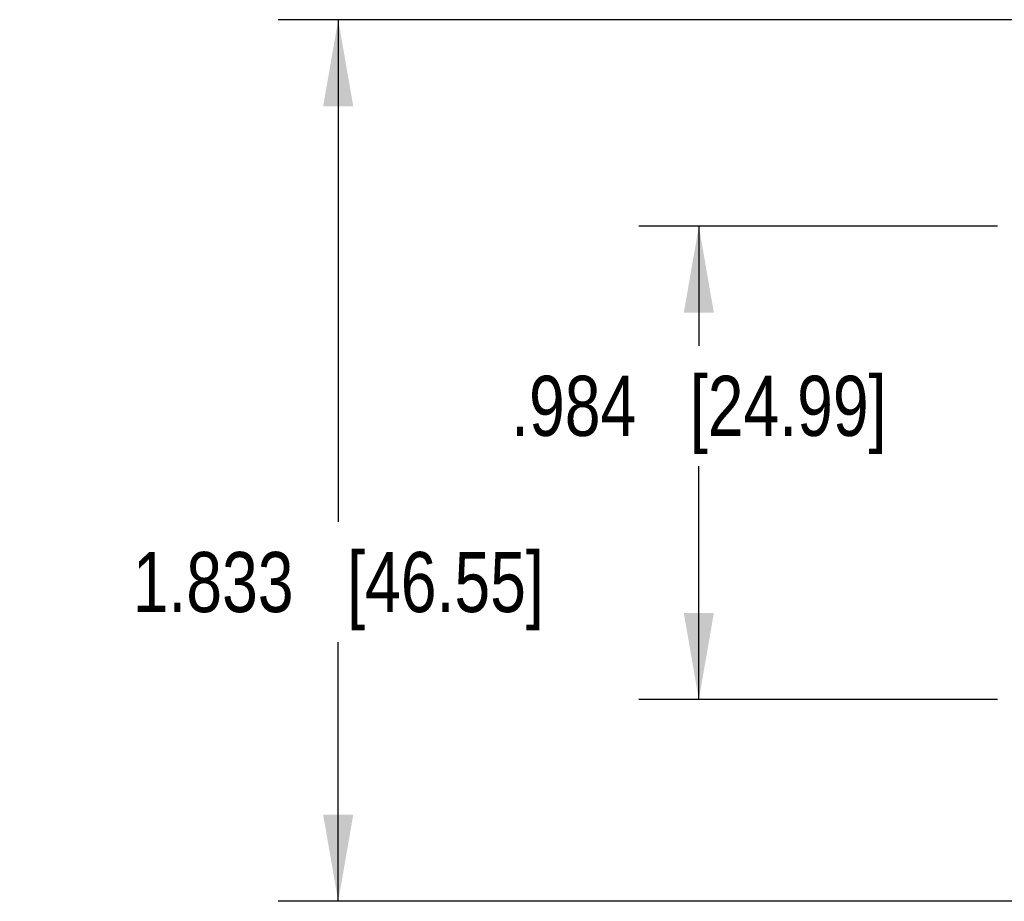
# Model space of a CAD drawing. Header units: inches. Extents: x 0 to 34, y 0 to 22.
# Tile 11 of 27: x 9 to 11, y 12.3 to 14.1. Entities that reach past the tile are written whole.
import ezdxf

# ---------------------------------------------------------------- set-up
doc = ezdxf.new("R2010")
doc.units = ezdxf.units.IN
doc.header["$LTSCALE"] = 1.87
doc.header["$MEASUREMENT"] = 0
doc.layers.get('0').update_dxf_attribs({"linetype": 'CONTINUOUS'})
doc.layers.add('DIMENSIONS', color=7, linetype='CONTINUOUS')
doc.styles.get("Standard").update_dxf_attribs({"font": 'txt', "width": 0.8})
doc.dimstyles.new('DIMSTYLE_1', dxfattribs={"dimtxt": 0.125, "dimasz": 0.18, "dimexe": 0.125, "dimexo": 0.0625, "dimgap": 0.0625, "dimtad": 0, "dimtih": 1, "dimtoh": 1, "dimdec": 3, "dimzin": 4, "dimdsep": 46, "dimtxsty": 'STANDARD', "dimblk": '_FILLED', "dimblk1": '_FILLED', "dimblk2": '_FILLED', "dimcen": 0.09, "dimadec": 0, "dimazin": 0, "dimtp": 0.01, "dimtm": 0.01, "dimtfac": 1, "dimtdec": 3, "dimtofl": 0, "dimtmove": 0, "dimatfit": 3, "dimldrblk": '_FILLED', "dimfxl": 1, "dimtolj": 1, "dimtzin": 4, "dimarcsym": 0})

# ---------------------------------------------------------------- blocks, each defined once
blk = doc.blocks.new('_FILLED')
at = {"color": 0, "linetype": 'BYBLOCK'}
blk.add_solid([(0, 0), (-1, 0.174), (-1, -0.174)], dxfattribs=at)
blk = doc.blocks.new('*D2')
at = {"layer": 'DIMENSIONS', "color": 2, "linetype": 'CONTINUOUS'}
for p, q in [((11.0137, 13.7099), (10.2677, 13.7099)), ((10.3927, 13.7099), (10.3927, 13.4615)), ((10.3927, 12.726), (10.3927, 13.2115)), ((11.0137, 12.726), (10.2677, 12.726))]:
    blk.add_line(p, q, dxfattribs=at)
at = {"layer": 'DIMENSIONS', "color": 2, "linetype": 'CONTINUOUS', "xscale": 0.18, "yscale": 0.18, "zscale": 0.18}
for p, rotation in [((10.3927, 13.7099), 90), ((10.3927, 12.726), 270)]:
    blk.add_blockref('_FILLED', p, dxfattribs=dict(at, rotation=rotation))
at = {"layer": 'DIMENSIONS', "color": 2, "linetype": 'CONTINUOUS', "insert": (10.3927, 13.399), "char_height": 0.125, "width": 1.225, "attachment_point": 2, "line_spacing_factor": 0.9}
blk.add_mtext('.984{\\Ftxt.shx;\\W1.000000;\\H0.125000; }[24.99]', dxfattribs=at)
blk = doc.blocks.new('*D3')
at = {"layer": 'DIMENSIONS', "color": 2, "linetype": 'CONTINUOUS'}
for p, q in [((11.3361, 14.1392), (9.5177, 14.1392)), ((9.6427, 14.1392), (9.6427, 13.0953)), ((9.6427, 12.3067), (9.6427, 12.8453)), ((11.3457, 12.3067), (9.5177, 12.3067))]:
    blk.add_line(p, q, dxfattribs=at)
at = {"layer": 'DIMENSIONS', "color": 2, "linetype": 'CONTINUOUS', "xscale": 0.18, "yscale": 0.18, "zscale": 0.18}
for p, rotation in [((9.6427, 14.1392), 90), ((9.6427, 12.3067), 270)]:
    blk.add_blockref('_FILLED', p, dxfattribs=dict(at, rotation=rotation))
at = {"layer": 'DIMENSIONS', "color": 2, "linetype": 'CONTINUOUS', "insert": (9.6427, 13.0328), "char_height": 0.125, "width": 1.325, "attachment_point": 2, "line_spacing_factor": 0.9}
blk.add_mtext('1.833{\\Ftxt.shx;\\W1.000000;\\H0.125000; }[46.55]', dxfattribs=at)

msp = doc.modelspace()

# ---------------------------------------------------------------- dimensions: what is measured, and where the dimension line sits
at = {"layer": 'DIMENSIONS', "color": 2, "linetype": 'CONTINUOUS'}
for base, p1, p2, picture, middle in [((9.64273, 12.30668), (11.39864, 14.13921), (11.40821, 12.30668), '*D3', (9.64273, 12.97029)), ((10.3927, 12.726), (11.0762, 13.7099), (11.0762, 12.726), '*D2', (10.3927, 13.3365))]:
    dim = msp.add_linear_dim(base=base, p1=p1, p2=p2, angle=270, dimstyle='DIMSTYLE_1', dxfattribs=at)
    dim.commit()
    dim.dimension.update_dxf_attribs({"geometry": picture, "text_midpoint": middle, "dimtype": 160})

doc.saveas('drawing.dxf')
